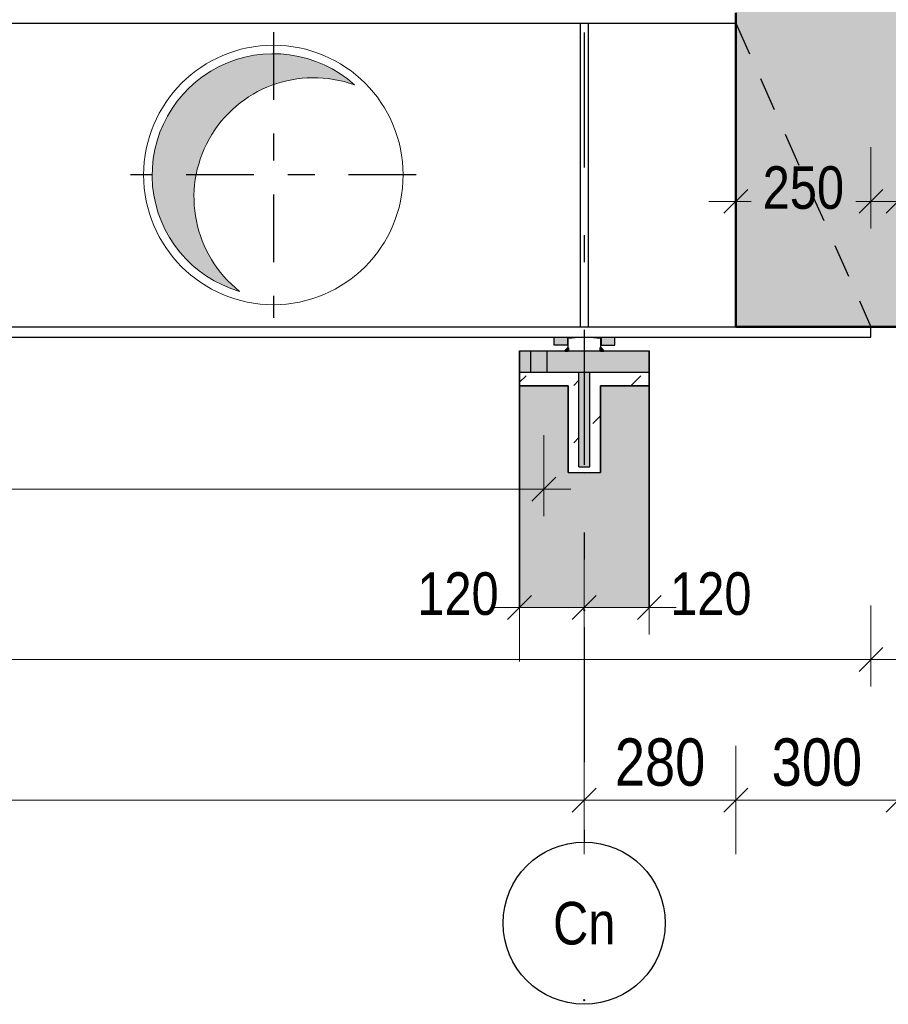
# Model space of a CAD drawing. Header units: millimetres. Extents: x -8.5 to 60.3, y 0 to 42.
# Tile 70 of 109: x 34.2 to 37.4, y 7.2 to 10.8. Entities that reach past the tile are written whole.
import ezdxf
from ezdxf.enums import TextEntityAlignment as Align

# ---------------------------------------------------------------- set-up
doc = ezdxf.new("R2010")
doc.units = ezdxf.units.MM
for name, pattern in [('DASHDOT', [1, 0.5, -0.25, 0, -0.25]), ('DASHDOTX2', [2, 1, -0.5, 0, -0.5]), ('HIDDEN', [0.375, 0.25, -0.125])]:
    doc.linetypes.add(name, pattern=pattern)
doc.layers.add('Achsen', color=7, linetype='Continuous', lineweight=20)
doc.styles.add('Arial Narrow', font='ARIALN.TTF')
doc.dimstyles.new('Arch_Strakon_dimstyle', dxfattribs={"dimtxt": 11.25, "dimasz": 1, "dimexe": 1.25, "dimexo": 0.0625, "dimgap": 1, "dimtad": 0, "dimdec": 3, "dimzin": 12, "dimdsep": 46, "dimtxsty": 'Arial Narrow', "dimblk": 'Arrowhead_Tick', "dimsah": 1, "dimcen": 0, "dimse1": 1, "dimse2": 1, "dimclrd": 6, "dimclrt": 3, "dimazin": 0, "dimtfac": 1, "dimtdec": 4, "dimtmove": 0, "dimatfit": 3, "dimldrblk": 'NONE', "dimfxl": 1, "dimtvp": 1, "dimtolj": 1, "dimtzin": 0, "dimlwd": 13, "dimarcsym": 2})

# ---------------------------------------------------------------- blocks, each defined once
blk = doc.blocks.new('Arrowhead_Tick')
at = {"color": 0, "linetype": 'Continuous', "lineweight": -2, "ltscale": 0.5}
for p, q in [((0, 20), (0, -10)), ((-1, 0), (0, 0)), ((10, 0), (0, 0))]:
    blk.add_line(p, q, dxfattribs=at)
at = {"color": 2, "linetype": 'Continuous', "lineweight": 35, "ltscale": 0.5}
blk.add_line((4.42, 4.42), (-4.42, -4.42), dxfattribs=at)
blk = doc.blocks.new('*D26')
at = {"color": 6, "linetype": 'Continuous', "lineweight": 13}
for p, q in [((36.8133, 10.156), (36.8597, 10.156)), ((37.2933, 10.156), (37.2469, 10.156))]:
    blk.add_line(p, q, dxfattribs=at)
at = {"layer": 'Defpoints', "color": 0}
for p in [(37.3033, 10.156), (36.8033, 9.6916), (37.3033, 9.6536)]:
    blk.add_point(p, dxfattribs=at)
at = {"color": 6, "lineweight": 13, "xscale": 0.01, "yscale": 0.01, "zscale": 0.01}
blk.add_blockref('Arrowhead_Tick', (37.3033, 10.156), dxfattribs=at)
at = {"color": 6, "lineweight": 13, "xscale": 0.01, "yscale": 0.01, "zscale": 0.01, "rotation": 180.0000000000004}
blk.add_blockref('Arrowhead_Tick', (36.8033, 10.156), dxfattribs=at)
at = {"color": 2, "lineweight": -2, "insert": (37.0533, 10.206), "char_height": 0.1575, "attachment_point": 5, "style": 'Arial Narrow'}
blk.add_mtext('\\A1;250', dxfattribs=at)
blk = doc.blocks.new('_None')
blk = doc.blocks.new('*D27')
at = {"color": 6, "linetype": 'Continuous', "lineweight": 13}
for p, q in [((37.2933, 10.156), (37.2833, 10.156)), ((37.3033, 10.156), (37.4033, 10.156)), ((37.4133, 10.156), (37.4233, 10.156))]:
    blk.add_line(p, q, dxfattribs=at)
at = {"layer": 'Defpoints', "color": 0}
for p in [(37.4033, 10.156), (37.4033, 9.6916), (37.3033, 9.6536)]:
    blk.add_point(p, dxfattribs=at)
at = {"color": 6, "lineweight": 13, "xscale": 0.01, "yscale": 0.01, "zscale": 0.01}
for p, rotation in [((37.3033, 10.156), 359.999999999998), ((37.4033, 10.156), 179.999999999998)]:
    blk.add_blockref('Arrowhead_Tick', p, dxfattribs=dict(at, rotation=rotation))
at = {"color": 2, "lineweight": -2, "insert": (37.5813, 10.206), "char_height": 0.1575, "attachment_point": 5, "style": 'Arial Narrow'}
blk.add_mtext('\\A1;50', dxfattribs=at)
blk = doc.blocks.new('*D29')
at = {"color": 6, "linetype": 'Continuous', "lineweight": 13}
blk.add_line((36.0133, 8.654), (36.2328, 8.654), dxfattribs=at)
at = {"layer": 'Defpoints', "color": 0}
for p in [(36.0033, 8.6536), (36.2428, 8.654), (36.2428, 8.6434)]:
    blk.add_point(p, dxfattribs=at)
at = {"color": 6, "lineweight": 13, "xscale": 0.01, "yscale": 0.01, "zscale": 0.01}
blk.add_blockref('Arrowhead_Tick', (36.2428, 8.654), dxfattribs=at)
at = {"color": 6, "lineweight": 13, "xscale": 0.01, "yscale": 0.01, "zscale": 0.01, "rotation": 180}
blk.add_blockref('Arrowhead_Tick', (36.0033, 8.654), dxfattribs=at)
at = {"color": 2, "lineweight": -2, "insert": (35.7757, 8.704), "char_height": 0.1575, "attachment_point": 5, "style": 'Arial Narrow'}
blk.add_mtext('\\A1;120', dxfattribs=at)
blk = doc.blocks.new('*D30')
at = {"color": 6, "linetype": 'Continuous', "lineweight": 13}
blk.add_line((36.2528, 8.654), (36.4733, 8.654), dxfattribs=at)
at = {"layer": 'Defpoints', "color": 0}
for p in [(36.2428, 8.6434), (36.4833, 8.654), (36.4833, 8.6536)]:
    blk.add_point(p, dxfattribs=at)
at = {"color": 6, "lineweight": 13, "xscale": 0.01, "yscale": 0.01, "zscale": 0.01}
blk.add_blockref('Arrowhead_Tick', (36.4833, 8.654), dxfattribs=at)
at = {"color": 6, "lineweight": 13, "xscale": 0.01, "yscale": 0.01, "zscale": 0.01, "rotation": 180}
blk.add_blockref('Arrowhead_Tick', (36.2428, 8.654), dxfattribs=at)
at = {"color": 2, "lineweight": -2, "insert": (36.7109, 8.704), "char_height": 0.1575, "attachment_point": 5, "style": 'Arial Narrow'}
blk.add_mtext('\\A1;120', dxfattribs=at)
blk = doc.blocks.new('*D49')
at = {"color": 6, "linetype": 'Continuous', "lineweight": 13}
blk.add_line((33.5028, 11.9159), (35.0828, 11.9159), dxfattribs=at)
at = {"layer": 'Defpoints', "color": 0}
for p in [(35.0928, 11.9159), (33.4928, 10.2536), (35.0928, 10.2536)]:
    blk.add_point(p, dxfattribs=at)
at = {"color": 6, "lineweight": 13, "xscale": 0.01, "yscale": 0.01, "zscale": 0.01}
blk.add_blockref('Arrowhead_Tick', (35.0928, 11.9159), dxfattribs=at)
at = {"color": 6, "lineweight": 13, "xscale": 0.01, "yscale": 0.01, "zscale": 0.01, "rotation": 180}
blk.add_blockref('Arrowhead_Tick', (33.4928, 11.9159), dxfattribs=at)
at = {"color": 2, "lineweight": -2, "insert": (34.2928, 12.0464), "char_height": 0.1575, "attachment_point": 5, "style": 'Arial Narrow'}
blk.add_mtext('\\A1;800', dxfattribs=at)
blk = doc.blocks.new('*D50')
at = {"color": 6, "linetype": 'Continuous', "lineweight": 13}
blk.add_line((35.1028, 11.9159), (36.2328, 11.9159), dxfattribs=at)
at = {"layer": 'Defpoints', "color": 0}
for p in [(36.2428, 11.9159), (35.0928, 10.2536), (36.2428, 7.2012)]:
    blk.add_point(p, dxfattribs=at)
at = {"color": 6, "lineweight": 13, "xscale": 0.01, "yscale": 0.01, "zscale": 0.01}
blk.add_blockref('Arrowhead_Tick', (36.2428, 11.9159), dxfattribs=at)
at = {"color": 6, "lineweight": 13, "xscale": 0.01, "yscale": 0.01, "zscale": 0.01, "rotation": 180.0000000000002}
blk.add_blockref('Arrowhead_Tick', (35.0928, 11.9159), dxfattribs=at)
at = {"color": 2, "lineweight": -2, "insert": (35.6678, 12.046), "char_height": 0.1575, "attachment_point": 5, "style": 'Arial Narrow'}
blk.add_mtext('\\A1;575', dxfattribs=at)
blk = doc.blocks.new('*D66')
at = {"color": 6, "linetype": 'Continuous', "lineweight": 13}
blk.add_line((14.7884, 8.4617), (37.2933, 8.4617), dxfattribs=at)
at = {"layer": 'Defpoints', "color": 0}
for p in [(14.7784, 9.6536), (37.3033, 9.6536), (37.3033, 8.4617)]:
    blk.add_point(p, dxfattribs=at)
at = {"color": 6, "lineweight": 13, "xscale": 0.01, "yscale": 0.01, "zscale": 0.01}
blk.add_blockref('Arrowhead_Tick', (37.3033, 8.4617), dxfattribs=at)
at = {"color": 6, "lineweight": 13, "xscale": 0.01, "yscale": 0.01, "zscale": 0.01, "rotation": 180}
blk.add_blockref('Arrowhead_Tick', (14.7784, 8.4617), dxfattribs=at)
at = {"color": 2, "lineweight": -2, "insert": (26.0408, 8.5921), "char_height": 0.1575, "attachment_point": 5, "style": 'Arial Narrow'}
blk.add_mtext('\\A1;11262', dxfattribs=at)
blk = doc.blocks.new('*D102')
at = {"color": 6, "linetype": 'Continuous', "lineweight": 13}
blk.add_line((14.3884, 7.9414), (36.2328, 7.9414), dxfattribs=at)
at = {"layer": 'Defpoints', "color": 0}
for p in [(14.3784, 9.5936), (36.2428, 8.6434), (36.2428, 7.9414)]:
    blk.add_point(p, dxfattribs=at)
at = {"color": 6, "lineweight": 13, "xscale": 0.01, "yscale": 0.01, "zscale": 0.01}
blk.add_blockref('Arrowhead_Tick', (36.2428, 7.9414), dxfattribs=at)
at = {"color": 6, "lineweight": 13, "xscale": 0.01, "yscale": 0.01, "zscale": 0.01, "rotation": 180}
blk.add_blockref('Arrowhead_Tick', (14.3784, 7.9414), dxfattribs=at)
at = {"color": 2, "lineweight": 35, "insert": (25.3106, 8.0807), "char_height": 0.175, "attachment_point": 5, "style": 'Arial Narrow'}
blk.add_mtext('\\A1;10932', dxfattribs=at)
blk = doc.blocks.new('*D103')
at = {"color": 6, "linetype": 'Continuous', "lineweight": 13}
blk.add_line((36.2528, 7.9414), (36.7933, 7.9414), dxfattribs=at)
at = {"layer": 'Defpoints', "color": 0}
for p in [(36.8033, 9.6916), (36.2428, 8.6434), (36.8033, 7.9414)]:
    blk.add_point(p, dxfattribs=at)
at = {"color": 6, "lineweight": 13, "xscale": 0.01, "yscale": 0.01, "zscale": 0.01}
blk.add_blockref('Arrowhead_Tick', (36.8033, 7.9414), dxfattribs=at)
at = {"color": 6, "lineweight": 13, "xscale": 0.01, "yscale": 0.01, "zscale": 0.01, "rotation": 180.0000000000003}
blk.add_blockref('Arrowhead_Tick', (36.2428, 7.9414), dxfattribs=at)
at = {"color": 2, "lineweight": 35, "insert": (36.523, 8.0807), "char_height": 0.175, "attachment_point": 5, "style": 'Arial Narrow'}
blk.add_mtext('\\A1;280', dxfattribs=at)
blk = doc.blocks.new('*D104')
at = {"color": 6, "linetype": 'Continuous', "lineweight": 13}
blk.add_line((36.8133, 7.9414), (37.3933, 7.9414), dxfattribs=at)
at = {"layer": 'Defpoints', "color": 0}
for p in [(36.8033, 9.6916), (37.4033, 9.6916), (37.4033, 7.9414)]:
    blk.add_point(p, dxfattribs=at)
at = {"color": 6, "lineweight": 13, "xscale": 0.01, "yscale": 0.01, "zscale": 0.01}
blk.add_blockref('Arrowhead_Tick', (37.4033, 7.9414), dxfattribs=at)
at = {"color": 6, "lineweight": 13, "xscale": 0.01, "yscale": 0.01, "zscale": 0.01, "rotation": 180}
blk.add_blockref('Arrowhead_Tick', (36.8033, 7.9414), dxfattribs=at)
at = {"color": 2, "lineweight": 35, "insert": (37.1033, 8.0807), "char_height": 0.175, "attachment_point": 5, "style": 'Arial Narrow'}
blk.add_mtext('\\A1;300', dxfattribs=at)
blk = doc.blocks.new('*D513')
at = {"color": 6, "linetype": 'Continuous', "lineweight": 13}
blk.add_line((37.4133, 14.8059), (37.8126, 14.8059), dxfattribs=at)
at = {"layer": 'Defpoints', "color": 0}
for p in [(37.4033, 16.2914), (37.8226, 14.8059), (37.8226, 7.7859)]:
    blk.add_point(p, dxfattribs=at)
at = {"color": 6, "lineweight": 13, "xscale": 0.01, "yscale": 0.01, "zscale": 0.01}
blk.add_blockref('Arrowhead_Tick', (37.8226, 14.8059), dxfattribs=at)
at = {"color": 6, "lineweight": 13, "xscale": 0.01, "yscale": 0.01, "zscale": 0.01, "rotation": 180}
blk.add_blockref('Arrowhead_Tick', (37.4033, 14.8059), dxfattribs=at)
at = {"color": 2, "lineweight": 35, "insert": (37.6129, 14.9363), "char_height": 0.1575, "attachment_point": 5, "style": 'Arial Narrow'}
blk.add_mtext('\\A1;210', dxfattribs=at)

msp = doc.modelspace()

# ---------------------------------------------------------------- hatches: boundary and pattern name
at = {"lineweight": 18, "true_color": 0xceffce}
msp.add_hatch(color=254, dxfattribs=at).paths.add_polyline_path([(37.403281, 11.401184), (37.403281, 9.691589), (36.803281, 9.691589), (36.803281, 10.853589), (36.903281, 11.401184)])
at = {"true_color": 0xdfdfdf}
msp.add_hatch(color=254, dxfattribs=at).paths.add_polyline_path([(35.38694, 10.591994), (35.380813, 10.597224), (35.374593, 10.602344), (35.368282, 10.607351), (35.361881, 10.612244), (35.355394, 10.617021), (35.348823, 10.621681), (35.342168, 10.626222), (35.335433, 10.630643), (35.32862, 10.634942), (35.32173, 10.639117), (35.314767, 10.643169), (35.307732, 10.647095), (35.300627, 10.650893), (35.293456, 10.654564), (35.28622, 10.658104), (35.278921, 10.661515), (35.271562, 10.664794), (35.264145, 10.667939), (35.256674, 10.670952), (35.249149, 10.673829), (35.241573, 10.676571), (35.23395, 10.679176), (35.226281, 10.681644), (35.218569, 10.683974), (35.210817, 10.686165), (35.203026, 10.688216), (35.1952, 10.690127), (35.18734, 10.691897), (35.17945, 10.693525), (35.171532, 10.695011), (35.163589, 10.696355), (35.155623, 10.697556), (35.147636, 10.698614), (35.139632, 10.699528), (35.131613, 10.700298), (35.123581, 10.700924), (35.115539, 10.701406), (35.10749, 10.701742), (35.099436, 10.701935), (35.09138, 10.701982), (35.083325, 10.701885), (35.075272, 10.701643), (35.067225, 10.701257), (35.059186, 10.700726), (35.051159, 10.70005), (35.043144, 10.699231), (35.035146, 10.698267), (35.027166, 10.69716), (35.019207, 10.69591), (35.011272, 10.694517), (35.003364, 10.692982), (34.995484, 10.691305), (34.987636, 10.689487), (34.979821, 10.687528), (34.972044, 10.685429), (34.964305, 10.68319), (34.956607, 10.680813), (34.948954, 10.678298), (34.941346, 10.675645), (34.933788, 10.672857), (34.926281, 10.669933), (34.918828, 10.666875), (34.911431, 10.663683), (34.904093, 10.660359), (34.896815, 10.656904), (34.889601, 10.653318), (34.882452, 10.649604), (34.875371, 10.645762), (34.86836, 10.641793), (34.861422, 10.637698), (34.854559, 10.63348), (34.847772, 10.629139), (34.841064, 10.624677), (34.834438, 10.620095), (34.827895, 10.615395), (34.821437, 10.610578), (34.815068, 10.605646), (34.808787, 10.6006), (34.802599, 10.595442), (34.796504, 10.590174), (34.790505, 10.584797), (34.784603, 10.579313), (34.778801, 10.573724), (34.7731, 10.568032), (34.767502, 10.562238), (34.762009, 10.556344), (34.756623, 10.550353), (34.751346, 10.544266), (34.746179, 10.538085), (34.741124, 10.531813), (34.736182, 10.52545), (34.731355, 10.519), (34.726645, 10.512464), (34.722053, 10.505845), (34.717581, 10.499144), (34.71323, 10.492364), (34.709001, 10.485506), (34.704897, 10.478574), (34.700917, 10.471569), (34.697064, 10.464494), (34.693339, 10.457351), (34.689743, 10.450142), (34.686276, 10.44287), (34.682941, 10.435536), (34.679739, 10.428144), (34.676669, 10.420696), (34.673734, 10.413193), (34.670934, 10.405639), (34.668271, 10.398036), (34.665744, 10.390386), (34.663355, 10.382692), (34.661105, 10.374957), (34.658994, 10.367182), (34.657023, 10.35937), (34.655193, 10.351525), (34.653504, 10.343648), (34.651957, 10.335741), (34.650553, 10.327809), (34.64929, 10.319852), (34.648172, 10.311874), (34.647196, 10.303877), (34.646365, 10.295864), (34.645677, 10.287837), (34.645134, 10.279799), (34.644735, 10.271753), (34.644481, 10.2637), (34.644372, 10.255645), (34.644408, 10.247589), (34.644588, 10.239535), (34.644913, 10.231485), (34.645382, 10.223442), (34.645996, 10.21541), (34.646754, 10.207389), (34.647656, 10.199384), (34.648702, 10.191396), (34.649891, 10.183428), (34.651223, 10.175482), (34.652697, 10.167562), (34.654314, 10.15967), (34.656072, 10.151808), (34.657971, 10.143979), (34.66001, 10.136185), (34.662189, 10.128429), (34.664508, 10.120714), (34.666964, 10.113041), (34.669558, 10.105414), (34.672288, 10.097834), (34.675154, 10.090305), (34.678155, 10.082829), (34.68129, 10.075407), (34.684558, 10.068044), (34.687957, 10.06074), (34.691487, 10.053498), (34.695147, 10.046321), (34.698935, 10.039211), (34.70285, 10.03217), (34.706891, 10.025201), (34.711056, 10.018305), (34.715345, 10.011485), (34.719756, 10.004744), (34.724287, 9.998082), (34.728937, 9.991504), (34.733704, 9.985009), (34.738587, 9.978602), (34.743585, 9.972283), (34.748695, 9.966055), (34.753917, 9.95992), (34.759247, 9.95388), (34.764686, 9.947936), (34.77023, 9.942091), (34.775878, 9.936347), (34.781629, 9.930705), (34.78748, 9.925167), (34.79343, 9.919736), (34.799476, 9.914412), (34.805617, 9.909197), (34.811851, 9.904094), (34.818176, 9.899103), (34.824589, 9.894227), (34.831088, 9.889467), (34.837672, 9.884825), (34.844339, 9.880301), (34.851085, 9.875898), (34.85791, 9.871617), (34.86481, 9.86746), (34.871784, 9.863427), (34.87883, 9.85952), (34.885944, 9.85574), (34.893125, 9.852088), (34.900371, 9.848566), (34.907678, 9.845175), (34.915046, 9.841916), (34.922471, 9.838789), (34.92995, 9.835797), (34.937483, 9.832939), (34.945065, 9.830217), (34.952695, 9.827632), (34.960371, 9.825184), (34.968089, 9.822875), (34.962067, 9.827697), (34.95613, 9.832623), (34.95028, 9.837652), (34.944518, 9.842783), (34.938846, 9.848013), (34.933267, 9.853341), (34.927781, 9.858765), (34.922391, 9.864284), (34.917098, 9.869897), (34.911903, 9.875601), (34.906808, 9.881394), (34.901816, 9.887275), (34.896926, 9.893243), (34.892142, 9.899295), (34.887463, 9.905429), (34.882893, 9.911644), (34.878431, 9.917938), (34.874079, 9.924308), (34.86984, 9.930753), (34.865713, 9.937272), (34.861701, 9.943861), (34.857804, 9.950519), (34.854023, 9.957244), (34.850361, 9.964034), (34.846817, 9.970887), (34.843394, 9.9778), (34.840091, 9.984772), (34.83691, 9.991801), (34.833853, 9.998884), (34.830919, 10.006019), (34.82811, 10.013205), (34.825427, 10.020438), (34.822871, 10.027716), (34.820441, 10.035039), (34.81814, 10.042402), (34.815967, 10.049805), (34.813924, 10.057244), (34.81201, 10.064718), (34.810228, 10.072224), (34.808576, 10.07976), (34.807056, 10.087323), (34.805668, 10.094912), (34.804412, 10.102524), (34.80329, 10.110156), (34.8023, 10.117808), (34.801445, 10.125475), (34.800722, 10.133156), (34.800134, 10.140848), (34.79968, 10.148549), (34.799361, 10.156257), (34.799176, 10.16397), (34.799125, 10.171685), (34.799208, 10.179399), (34.799427, 10.18711), (34.799779, 10.194817), (34.800266, 10.202517), (34.800887, 10.210206), (34.801642, 10.217884), (34.802531, 10.225547), (34.803553, 10.233194), (34.804708, 10.240822), (34.805996, 10.248428), (34.807416, 10.256011), (34.808969, 10.263568), (34.810653, 10.271097), (34.812467, 10.278595), (34.814413, 10.286061), (34.816488, 10.293491), (34.818692, 10.300884), (34.821025, 10.308238), (34.823486, 10.31555), (34.826073, 10.322818), (34.828787, 10.330039), (34.831627, 10.337212), (34.834591, 10.344335), (34.837679, 10.351405), (34.840889, 10.35842), (34.844222, 10.365378), (34.847675, 10.372277), (34.851248, 10.379114), (34.854939, 10.385888), (34.858748, 10.392597), (34.862674, 10.399239), (34.866714, 10.405811), (34.870869, 10.412311), (34.875136, 10.418738), (34.879514, 10.42509), (34.884003, 10.431365), (34.8886, 10.43756), (34.893305, 10.443674), (34.898115, 10.449706), (34.90303, 10.455652), (34.908048, 10.461512), (34.913167, 10.467284), (34.918386, 10.472965), (34.923703, 10.478555), (34.929117, 10.484051), (34.934626, 10.489452), (34.940228, 10.494756), (34.945922, 10.499962), (34.951706, 10.505068), (34.957577, 10.510072), (34.963535, 10.514973), (34.969578, 10.519769), (34.975703, 10.524459), (34.981909, 10.529042), (34.988194, 10.533516), (34.994556, 10.537879), (35.000994, 10.542132), (35.007504, 10.546271), (35.014085, 10.550296), (35.020736, 10.554206), (35.027454, 10.557999), (35.034237, 10.561675), (35.041083, 10.565231), (35.047989, 10.568668), (35.054955, 10.571984), (35.061978, 10.575179), (35.069055, 10.57825), (35.076184, 10.581197), (35.083364, 10.58402), (35.090592, 10.586717), (35.097866, 10.589288), (35.105183, 10.591731), (35.112542, 10.594047), (35.119941, 10.596234), (35.127376, 10.598291), (35.134846, 10.600219), (35.142349, 10.602016), (35.149881, 10.603682), (35.157442, 10.605217), (35.165028, 10.60662), (35.172638, 10.60789), (35.180268, 10.609027), (35.187917, 10.610031), (35.195583, 10.610902), (35.203262, 10.611639), (35.210953, 10.612242), (35.218654, 10.612711), (35.226361, 10.613045), (35.234073, 10.613245), (35.241788, 10.613311), (35.249502, 10.613242), (35.257214, 10.613039), (35.264922, 10.612701), (35.272622, 10.612229), (35.280313, 10.611623), (35.287992, 10.610883), (35.295657, 10.610009), (35.303306, 10.609002), (35.310936, 10.607861), (35.318545, 10.606588), (35.32613, 10.605182), (35.33369, 10.603644), (35.341222, 10.601975), (35.348724, 10.600175), (35.356193, 10.598244), (35.363628, 10.596183), (35.371025, 10.593993), (35.378383, 10.591674), (35.3857, 10.589228), (35.392973, 10.586654)])
at = {"lineweight": 18, "true_color": 0x48a4ff}
for points in [[(36.131281, 9.623589), (36.181281, 9.623589), (36.181281, 9.653589), (36.131281, 9.653589)], [(36.355281, 9.653589), (36.355281, 9.623589), (36.305281, 9.623589), (36.305281, 9.653589)], [(36.483281, 9.603589), (36.483281, 9.523589), (36.003281, 9.523589), (36.003281, 9.603589)], [(36.223281, 9.173589), (36.263281, 9.173589), (36.263281, 9.523589), (36.223281, 9.523589)]]:
    msp.add_hatch(color=161, dxfattribs=at).paths.add_polyline_path(points)
at = {"lineweight": 18}
h = msp.add_hatch(dxfattribs=at)
h.set_pattern_fill('punkt', color=5, scale=0.01, angle=135, style=0, pattern_type=2)
h.set_pattern_definition([(135, (0, 0), (-0.031819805, -0.031819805), [0, -0.075])])
h.paths.add_polyline_path([(36.171988, 9.603589), (36.183281, 9.603589), (36.183281, 9.6142)])
h = msp.add_hatch(dxfattribs=at)
h.set_pattern_fill('punkt', color=5, scale=0.01, angle=45, style=0, pattern_type=2)
h.set_pattern_definition([(45, (0, 0), (-0.031819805, 0.031819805), [0, -0.075])])
h.paths.add_polyline_path([(36.303281, 9.614883), (36.303281, 9.603589), (36.313892, 9.603589)])
h = msp.add_hatch()
h.set_pattern_fill('uB', color=10, scale=0.01, angle=45, style=0, pattern_type=2)
h.set_pattern_definition([(45, (0, 0), (-0.212132, 0.212132), [0.05, -0.05]), (45, (-0.0707, 0.14142), (-0.212132, 0.212132), [0.05, -0.05, 0.05, -0.05])])
h.paths.add_polyline_path([(36.303281, 9.473589), (36.483281, 9.473589), (36.483281, 9.523589), (36.263281, 9.523589), (36.263281, 9.173589), (36.223281, 9.173589), (36.223281, 9.523589), (36.003281, 9.523589), (36.003281, 9.473589), (36.183281, 9.473589), (36.183281, 9.153589), (36.243281, 9.151659), (36.303281, 9.153589)])
at = {"true_color": 0xceffce}
msp.add_hatch(color=254, dxfattribs=at).paths.add_polyline_path([(36.483281, 9.473589), (36.483281, 8.653589), (36.003281, 8.653589), (36.003281, 9.473589), (36.183281, 9.473589), (36.183281, 9.153589), (36.243281, 9.151659), (36.303281, 9.153589), (36.303281, 9.473589)])

# ---------------------------------------------------------------- linework, layer by layer
at = {"color": 4, "linetype": 'Continuous', "lineweight": 50}
for p, q in [((36.803281, 9.691589), (36.803281, 10.853589)), ((37.403281, 9.691589), (36.803281, 9.691589)), ((36.171988, 9.603589), (36.183281, 9.6142)), ((36.171988, 9.603589), (36.183281, 9.603589)), ((36.183281, 9.603589), (36.183281, 9.6142)), ((36.303281, 9.614883), (36.313892, 9.603589)), ((36.303281, 9.614883), (36.303281, 9.603589)), ((36.303281, 9.603589), (36.313892, 9.603589))]:
    msp.add_line(p, q, dxfattribs=at)
at = {"color": 3, "linetype": 'Continuous', "lineweight": 25}
for p, q in [((14.778382, 10.815589), (36.803281, 10.815589)), ((35.542563, 10.815589), (36.803281, 10.815589)), ((36.228281, 9.691589), (36.228281, 10.815589)), ((36.258281, 9.691589), (36.258281, 10.815589)), ((14.778382, 9.691589), (37.303281, 9.691589)), ((35.542563, 9.691589), (37.303281, 9.691589)), ((37.303281, 9.653589), (37.303281, 9.691589)), ((14.778382, 9.653589), (37.303281, 9.653589)), ((35.542563, 9.653589), (37.303281, 9.653589)), ((36.131281, 9.623589), (36.131281, 9.653589)), ((36.181281, 9.653589), (36.181281, 9.623589)), ((36.183281, 9.649589), (36.223281, 9.653589)), ((36.223281, 9.653589), (36.263281, 9.653589)), ((36.263281, 9.653589), (36.303281, 9.649589)), ((36.305281, 9.653589), (36.305281, 9.623589)), ((36.355281, 9.623589), (36.355281, 9.653589)), ((36.181281, 9.623589), (36.131281, 9.623589)), ((36.183281, 9.603589), (36.183281, 9.649589)), ((36.303281, 9.649589), (36.303281, 9.603589)), ((36.305281, 9.623589), (36.355281, 9.623589)), ((36.003281, 9.603589), (36.483281, 9.603589)), ((36.003281, 9.523589), (36.483281, 9.523589)), ((36.223281, 9.173589), (36.223281, 9.523589)), ((36.263281, 9.173589), (36.263281, 9.523589)), ((36.223281, 9.173589), (36.263281, 9.173589))]:
    msp.add_line(p, q, dxfattribs=at)
at = {"color": 10, "linetype": 'DASHDOT', "ltscale": 0.5}
for p, q in [((35.092763, 10.781589), (35.092763, 9.725589)), ((35.620763, 10.253589), (34.564763, 10.253589))]:
    msp.add_line(p, q, dxfattribs=at)
at = {"color": 3, "linetype": 'HIDDEN', "lineweight": 25, "ltscale": 0.5}
for p, q in [((36.803281, 10.815589), (37.303281, 9.691589)), ((36.04495, 9.523589), (36.04495, 9.603589)), ((36.10495, 9.523589), (36.10495, 9.603589))]:
    msp.add_line(p, q, dxfattribs=at)
at = {"color": 2, "linetype": 'Continuous', "lineweight": 35}
for p, q in [((36.003281, 9.603589), (36.003281, 8.653589)), ((36.483281, 9.603589), (36.483281, 8.653589)), ((36.003281, 9.473589), (36.183281, 9.473589)), ((36.183281, 9.153589), (36.183281, 9.473589)), ((36.303281, 9.153589), (36.303281, 9.473589)), ((36.303281, 9.473589), (36.483281, 9.473589)), ((36.183281, 9.153589), (36.243281, 9.151659)), ((36.243281, 9.151659), (36.303281, 9.153589))]:
    msp.add_line(p, q, dxfattribs=at)
at = {"color": 6, "linetype": 'Continuous', "lineweight": 13, "ltscale": 0.5}
for p, q in [((36.093281, 9.291397), (36.093281, 8.991397)), ((19.504382, 9.091397), (36.193281, 9.091397))]:
    msp.add_line(p, q, dxfattribs=at)
at = {"color": 2, "linetype": 'Continuous', "lineweight": 35, "ltscale": 0.5}
msp.add_line((36.137476, 9.135592), (36.049087, 9.047203), dxfattribs=at)
at = {"color": 5, "linetype": 'Continuous', "lineweight": 18}
msp.add_circle((35.092763, 10.253589), 0.48, dxfattribs=at)
at = {"color": 9, "linetype": 'Continuous', "lineweight": 0}
for centre in [(36.242763, 8.643425), (36.242763, 7.201199)]:
    msp.add_circle(centre, 0.00222, dxfattribs=at)
for centre, radius, start, end in [((35.092763, 10.253589), 0.448395, 47.969881, 253.856497), ((35.241696, 10.170739), 0.442572, 70.012643, 231.813735)]:
    msp.add_arc(centre, radius, start, end, dxfattribs=at)
at = {"layer": 'Achsen', "color": 3, "linetype": 'DASHDOTX2', "lineweight": 25, "ltscale": 0.5}
msp.add_line((36.242562, 25.080992), (36.242562, 7.785915), dxfattribs=at)
at = {"layer": 'Achsen', "color": 3, "linetype": 'Continuous', "lineweight": 25}
msp.add_circle((36.242562, 7.485915), 0.3, dxfattribs=at)

# ---------------------------------------------------------------- texts
at = {"layer": 'Achsen', "color": 2, "lineweight": 35, "style": 'Arial Narrow'}
msp.add_text('Cn', height=0.1575, dxfattribs=at).set_placement((36.242562, 7.485915), align=Align.MIDDLE_CENTER)

# ---------------------------------------------------------------- dimensions: what is measured, and where the dimension line sits
at = {"lineweight": 35}
for base, p1, p2, text, override, picture, middle in [((37.822562, 14.805868), (37.403281, 16.291416), (37.822562, 7.785915), '210', {"dimscale": 0.01, "dimtxt": 15.75, "dimasz": 1, "dimgap": 5, "dimtad": 1, "dimjust": 0, "dimtih": 0, "dimtoh": 0, "dimdec": 2, "dimdsep": 46, "dimtxsty": 'Arial Narrow', "dimclrd": 6, "dimclrt": 2, "dimtix": 1, "dimtofl": 255, "dimtmove": 0, "dimatfit": 2, "dimfxl": 0, "dimfxlon": 0, "dimtvp": 31.746032, "dimlwd": 13}, '*D513', (37.612922, 14.805868)), ((37.403281, 7.941397), (36.803281, 9.691589), (37.403281, 9.691589), '300', {"dimscale": 0.01, "dimtxt": 17.5, "dimasz": 1, "dimgap": 5, "dimtad": 1, "dimjust": 0, "dimtih": 0, "dimtoh": 0, "dimdec": 3, "dimdsep": 46, "dimtxsty": 'Arial Narrow', "dimclrd": 6, "dimclrt": 2, "dimtix": 1, "dimtofl": 255, "dimtmove": 0, "dimatfit": 2, "dimfxl": 0, "dimfxlon": 0, "dimtvp": 28.571429, "dimlwd": 13}, '*D104', (37.103281, 7.941397)), ((36.242763, 7.941397), (14.378382, 9.593589), (36.242763, 8.643425), '10932', {"dimscale": 0.01, "dimtxt": 17.5, "dimasz": 1, "dimgap": 5, "dimtad": 1, "dimjust": 0, "dimtih": 0, "dimtoh": 0, "dimdec": 3, "dimdsep": 46, "dimtxsty": 'Arial Narrow', "dimclrd": 6, "dimclrt": 2, "dimtix": 1, "dimtofl": 255, "dimtmove": 0, "dimatfit": 2, "dimfxl": 0, "dimfxlon": 0, "dimtvp": 28.571429, "dimlwd": 13}, '*D102', (25.310572, 7.941397))]:
    dim = msp.add_linear_dim(base=base, p1=p1, p2=p2, text=text, dimstyle='Arch_Strakon_dimstyle', override=override, dxfattribs=at)
    dim.commit()
    dim.dimension.update_dxf_attribs({"geometry": picture, "text_midpoint": middle, "dimtype": 160})
at = {"lineweight": -2}
for base, p1, p2, text, override, picture, middle in [((35.092763, 11.915949), (33.492763, 10.253589), (35.092763, 10.253589), '800', {"dimscale": 0.01, "dimtxt": 15.75, "dimasz": 1, "dimgap": 5, "dimtad": 1, "dimjust": 0, "dimtih": 0, "dimtoh": 0, "dimdec": 2, "dimdsep": 46, "dimtxsty": 'Arial Narrow', "dimclrd": 6, "dimclrt": 2, "dimtix": 1, "dimtofl": 255, "dimtmove": 0, "dimatfit": 2, "dimfxl": 0, "dimfxlon": 0, "dimtvp": 31.746032, "dimlwd": 13}, '*D49', (34.292763, 11.915949)), ((37.403281, 10.156041), (37.303281, 9.653589), (37.403281, 9.691589), '50', {"dimscale": 0.01, "dimtxt": 15.75, "dimasz": 1, "dimgap": 5, "dimtad": 1, "dimjust": 4, "dimtih": 0, "dimtoh": 0, "dimdec": 2, "dimdsep": 46, "dimtxsty": 'Arial Narrow', "dimclrd": 6, "dimclrt": 2, "dimtix": 0, "dimtofl": 255, "dimtmove": 2, "dimatfit": 2, "dimfxl": 0, "dimfxlon": 0, "dimtvp": 31.746032, "dimlwd": 13}, '*D27', (37.581256, 10.206041)), ((37.303281, 8.461652), (14.778382, 9.653589), (37.303281, 9.653589), '11262', {"dimscale": 0.01, "dimtxt": 15.75, "dimasz": 1, "dimgap": 5, "dimtad": 1, "dimjust": 0, "dimtih": 0, "dimtoh": 0, "dimdec": 2, "dimdsep": 46, "dimtxsty": 'Arial Narrow', "dimclrd": 6, "dimclrt": 2, "dimtix": 1, "dimtofl": 255, "dimtmove": 0, "dimatfit": 2, "dimfxl": 0, "dimfxlon": 0, "dimtvp": 31.746032, "dimlwd": 13}, '*D66', (26.040832, 8.461652)), ((36.242763, 8.653985), (36.003281, 8.653589), (36.242763, 8.643425), '120', {"dimscale": 0.01, "dimtxt": 15.75, "dimasz": 1, "dimgap": 5, "dimtad": 1, "dimjust": 0, "dimtih": 0, "dimtoh": 0, "dimdec": 2, "dimdsep": 46, "dimtxsty": 'Arial Narrow', "dimclrd": 6, "dimclrt": 2, "dimtix": 0, "dimtofl": 255, "dimtmove": 2, "dimatfit": 2, "dimfxl": 0, "dimfxlon": 0, "dimtvp": 31.746032, "dimlwd": 13}, '*D29', (35.775694, 8.703985)), ((36.483281, 8.653985), (36.242763, 8.643425), (36.483281, 8.653589), '120', {"dimscale": 0.01, "dimtxt": 15.75, "dimasz": 1, "dimgap": 5, "dimtad": 1, "dimjust": 4, "dimtih": 0, "dimtoh": 0, "dimdec": 2, "dimdsep": 46, "dimtxsty": 'Arial Narrow', "dimclrd": 6, "dimclrt": 2, "dimtix": 0, "dimtofl": 255, "dimtmove": 2, "dimatfit": 2, "dimfxl": 0, "dimfxlon": 0, "dimtvp": 31.746032, "dimlwd": 13}, '*D30', (36.710869, 8.703985))]:
    dim = msp.add_linear_dim(base=base, p1=p1, p2=p2, text=text, dimstyle='Arch_Strakon_dimstyle', override=override, dxfattribs=at)
    dim.commit()
    dim.dimension.update_dxf_attribs({"geometry": picture, "text_midpoint": middle, "dimtype": 160})
for base, p1, p2, text, override, picture, middle in [((36.242763, 11.915949), (35.092763, 10.253589), (36.242763, 7.201199), '575', {"dimscale": 0.01, "dimtxt": 15.75, "dimasz": 1, "dimgap": 5, "dimtad": 1, "dimjust": 0, "dimtih": 0, "dimtoh": 0, "dimdec": 2, "dimdsep": 46, "dimtxsty": 'Arial Narrow', "dimclrd": 6, "dimclrt": 2, "dimtix": 1, "dimtofl": 255, "dimtmove": 0, "dimatfit": 2, "dimfxl": 0, "dimfxlon": 0, "dimtvp": 31.746032, "dimlwd": 13}, '*D50', (35.667763, 11.915949)), ((37.303281, 10.156041), (36.803281, 9.691589), (37.303281, 9.653589), '250', {"dimscale": 0.01, "dimtxt": 15.75, "dimasz": 1, "dimgap": 5, "dimtad": 0, "dimjust": 0, "dimtih": 0, "dimtoh": 0, "dimdec": 2, "dimdsep": 46, "dimtxsty": 'Arial Narrow', "dimclrd": 6, "dimclrt": 2, "dimtix": 0, "dimtofl": 255, "dimtmove": 2, "dimatfit": 2, "dimfxl": 0, "dimfxlon": 0, "dimtvp": 31.746032, "dimlwd": 13}, '*D26', (37.053281, 10.206041))]:
    dim = msp.add_linear_dim(base=base, p1=p1, p2=p2, angle=0, text=text, dimstyle='Arch_Strakon_dimstyle', override=override, dxfattribs=at)
    dim.commit()
    dim.dimension.update_dxf_attribs({"geometry": picture, "text_midpoint": middle, "dimtype": 160})
at = {"lineweight": 35}
dim = msp.add_linear_dim(base=(36.803281, 7.941397), p1=(36.242763, 8.643425), p2=(36.803281, 9.691589), angle=0, text='280', dimstyle='Arch_Strakon_dimstyle', override={"dimscale": 0.01, "dimtxt": 17.5, "dimasz": 1, "dimgap": 5, "dimtad": 1, "dimjust": 0, "dimtih": 0, "dimtoh": 0, "dimdec": 3, "dimdsep": 46, "dimtxsty": 'Arial Narrow', "dimclrd": 6, "dimclrt": 2, "dimtix": 1, "dimtofl": 255, "dimtmove": 0, "dimatfit": 2, "dimfxl": 0, "dimfxlon": 0, "dimtvp": 28.571429, "dimlwd": 13}, dxfattribs=at)
dim.commit()
dim.dimension.update_dxf_attribs({"geometry": '*D103', "text_midpoint": (36.523022, 7.941397), "dimtype": 160})

doc.saveas('drawing.dxf')
